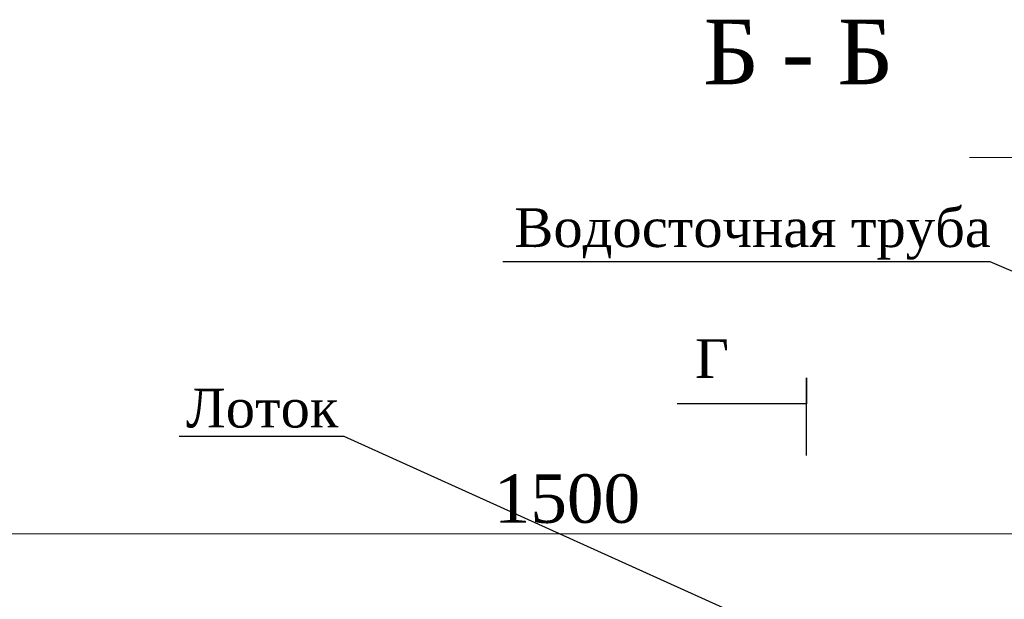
# Model space of a CAD drawing. Header units: millimetres. Extents: x 2063114 to 14983986, y -126020516 to 213791.
# Tile 105 of 256: x 2454158 to 2460254, y -1636689 to -1633098. Entities that reach past the tile are written whole.
import ezdxf
from ezdxf.enums import TextEntityAlignment as Align

# ---------------------------------------------------------------- set-up
doc = ezdxf.new("R2010")
doc.units = ezdxf.units.MM
doc.layers.add('Format', color=7, linetype='Continuous', lineweight=35)
doc.styles.add('TIMES NEW', font='times.ttf', dxfattribs={"height": 200})
doc.styles.add('Times New Roman', font='times.ttf')

msp = doc.modelspace()

# ---------------------------------------------------------------- linework, layer by layer
at = {"lineweight": 15}
msp.add_line((2461797.89675, -1633952.8153), (2460039.32792, -1633952.8153), dxfattribs=at)
at = {"color": 7}
for p, q in [((2460165.32314, -1634597.80523), (2457150.14769, -1634597.80523)), ((2460897.13836, -1634911.13105), (2460165.32314, -1634597.80523)), ((2456165.80111, -1635680.76752), (2455145.37525, -1635680.76752)), ((2459895.77765, -1637365.65283), (2456165.80111, -1635680.76752))]:
    msp.add_line(p, q, dxfattribs=at)
at = {"linetype": 'ByBlock'}
for p, q in [((2459029.2961, -1635797.64608), (2459029.2961, -1635317.64608)), ((2459029.2961, -1635317.64608), (2459029.2961, -1635477.64608)), ((2458709.2961, -1635477.64608), (2458229.2961, -1635477.64608)), ((2459029.2961, -1635477.64608), (2458709.2961, -1635477.64608))]:
    msp.add_line(p, q, dxfattribs=at)
at = {"linetype": 'Continuous', "lineweight": 13, "ltscale": 300}
msp.add_line((2453545.23944, -1636283.02533), (2461547.23319, -1636283.02533), dxfattribs=at)

# ---------------------------------------------------------------- texts
at = {"ltscale": 300, "style": 'Times New Roman'}
msp.add_text('Водосточная труба', height=240, dxfattribs=at).set_placement((2457220.56321, -1634506.64032))
msp.add_text('Г', height=240, dxfattribs=at).set_placement((2458549.2961, -1635317.64608), align=Align.RIGHT)
at = {"lineweight": 30, "style": 'Times New Roman'}
msp.add_text('Лоток', height=240, dxfattribs=at).set_placement((2455187.74571, -1635624.71044))
at = {"ltscale": 300, "insert": (2457546.23631, -1636067.4298), "char_height": 300, "attachment_point": 5, "style": 'Times New Roman'}
msp.add_mtext('1500', dxfattribs=at)
at = {"layer": 'Format', "color": 0, "lineweight": 30, "style": 'TIMES NEW'}
for s, p in [('Б ', (2458389.52951, -1633498.27832)), ('Б', (2459220.67587, -1633498.27832)), ('- ', (2458876.33557, -1633498.27832))]:
    msp.add_text(s, height=400, dxfattribs=at).set_placement(p)

doc.saveas('drawing.dxf')
